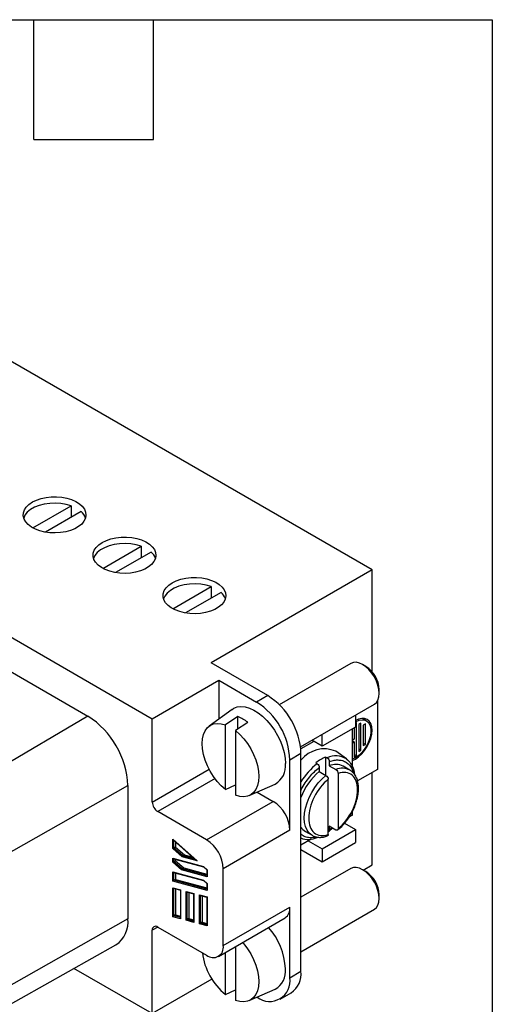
# Model space of a CAD drawing. Header units: millimetres. Extents: x 6 to 273, y 6 to 210.
# Tile 8 of 8: x 243 to 273, y 147 to 210. Entities that reach past the tile are written whole.
import ezdxf

# ---------------------------------------------------------------- set-up
doc = ezdxf.new("R2010")
doc.units = ezdxf.units.MM
doc.linetypes.add('SLD-Solid', pattern=[0])
doc.layers.add('TEXT', color=140, linetype='SLD-Solid', lineweight=25)

msp = doc.modelspace()

# ---------------------------------------------------------------- linework, layer by layer
for p, q in [((265.385, 174.512), (225.716, 197.412)), ((209.311, 189.33), (251.384, 165.042)), ((243.783, 177.186), (246.222, 178.593)), ((246.858, 178.226), (244.589, 176.916)), ((246.222, 178.593), (246.222, 177.859)), ((248.238, 174.614), (250.676, 176.022)), ((251.313, 175.654), (249.044, 174.344)), ((250.676, 176.022), (250.676, 175.287)), ((265.385, 174.512), (255.132, 168.593)), ((265.385, 168.035), (265.385, 174.512)), ((252.693, 172.042), (255.131, 173.45)), ((255.767, 173.083), (253.499, 171.773)), ((255.131, 173.45), (255.131, 172.715)), ((240.318, 169.226), (247.283, 165.205)), ((258.738, 166.511), (255.132, 168.593)), ((264.034, 168.565), (259.475, 165.933)), ((264.996, 168.368), (264.784, 168.49)), ((251.384, 165.042), (255.627, 167.491)), ((255.627, 167.491), (258.031, 166.103)), ((255.627, 167.491), (255.627, 165.02)), ((265.845, 166.653), (265.845, 166.898)), ((258.738, 166.511), (258.031, 166.103)), ((265.739, 166.181), (265.739, 161.815)), ((256.468, 165.634), (255.014, 164.573)), ((260.831, 163.252), (265.534, 165.967)), ((247.283, 165.205), (239.292, 160.511)), ((251.384, 159.734), (251.384, 165.042)), ((256.829, 165.176), (256.051, 164.648)), ((256.829, 164.376), (256.829, 165.176)), ((264.324, 165.268), (264.324, 164.51)), ((265.024, 164.905), (264.755, 165.061)), ((264.94, 164.954), (264.876, 165.057)), ((256.051, 160.536), (256.051, 164.648)), ((257.465, 164.809), (256.688, 164.28)), ((256.688, 164.28), (256.688, 160.169)), ((264.324, 164.51), (262.203, 163.285)), ((264.148, 161.97), (264.148, 164.408)), ((264.254, 164.469), (264.254, 163.734)), ((264.395, 164.795), (264.324, 164.754)), ((264.395, 162.672), (264.395, 164.795)), ((264.678, 164.754), (264.537, 164.673)), ((264.537, 164.673), (264.537, 162.958)), ((264.678, 163.04), (264.678, 164.754)), ((264.961, 164.714), (264.819, 164.632)), ((264.819, 164.632), (264.819, 163.325)), ((264.961, 163.407), (264.961, 164.714)), ((262.203, 163.285), (261.546, 163.665)), ((262.203, 163.285), (262.203, 164.044)), ((264.254, 163.734), (264.148, 163.673)), ((261.673, 163.591), (260.847, 163.114)), ((264.148, 163.632), (264.254, 163.57)), ((264.148, 163.509), (264.254, 163.57)), ((264.254, 163.57), (264.254, 162.591)), ((264.678, 163.04), (264.537, 163.121)), ((264.537, 162.958), (264.678, 163.04)), ((264.961, 163.407), (264.819, 163.489)), ((264.819, 163.325), (264.961, 163.407)), ((260.152, 162.429), (260.86, 162.837)), ((260.152, 157.938), (260.152, 162.429)), ((260.86, 148.956), (260.86, 162.837)), ((262.451, 162.6), (262.534, 162.544)), ((262.451, 161.434), (262.451, 162.6)), ((263.758, 162.476), (263.086, 162.967)), ((263.962, 162.264), (263.748, 162.483)), ((264.254, 162.754), (264.395, 162.672)), ((264.254, 162.591), (264.395, 162.672)), ((251.384, 159.734), (255.005, 161.824)), ((261.814, 162.233), (261.897, 162.177)), ((262.026, 161.937), (262.026, 161.679)), ((262.663, 162.305), (262.663, 162.046)), ((262.663, 162.046), (263.087, 161.801)), ((263.969, 161.771), (263.544, 162.016)), ((265.739, 161.815), (264.463, 161.078)), ((255.384, 161.226), (251.738, 159.122)), ((262.026, 161.679), (262.451, 161.434)), ((262.592, 157.669), (262.592, 161.186)), ((263.228, 161.553), (263.228, 158.036)), ((265.385, 155.731), (265.385, 161.611)), ((241.768, 156.222), (249.829, 160.795)), ((249.829, 160.795), (249.829, 152.303)), ((256.051, 160.536), (256.688, 160.838)), ((257.567, 160.152), (259.212, 160.88)), ((258.06, 160.37), (259.092, 159.775)), ((254.849, 157.326), (259.092, 159.775)), ((254.849, 157.326), (251.738, 159.122)), ((264.148, 158.896), (263.915, 158.762)), ((264.148, 158.896), (264.148, 159.163)), ((262.627, 157.854), (262.875, 158.073)), ((263.087, 157.951), (262.663, 158.196)), ((262.663, 158.196), (262.663, 157.938)), ((262.841, 158.093), (262.663, 157.938)), ((263.627, 158.38), (264.324, 157.978)), ((260.152, 157.938), (255.91, 155.488)), ((261.506, 157.371), (260.86, 156.998)), ((261.145, 157.859), (261.569, 157.614)), ((261.569, 157.614), (261.548, 157.626)), ((262.203, 156.753), (264.324, 157.978)), ((264.324, 157.978), (264.324, 157.161)), ((252.692, 156.769), (252.692, 157.361)), ((252.692, 157.361), (254.243, 155.986)), ((253.286, 156.243), (252.692, 156.769)), ((252.723, 157.319), (254.164, 156.041)), ((252.763, 156.801), (252.763, 157.283)), ((252.869, 156.862), (252.763, 156.801)), ((253.322, 156.305), (252.763, 156.801)), ((252.869, 157.189), (252.869, 156.862)), ((252.869, 156.862), (253.428, 156.367)), ((261.319, 157.263), (262.203, 156.753)), ((262.203, 155.936), (264.324, 157.161)), ((262.203, 156.753), (262.203, 155.936)), ((252.692, 156.153), (254.644, 155.631)), ((252.692, 155.905), (252.692, 156.153)), ((252.736, 156.12), (254.655, 155.606)), ((252.763, 155.937), (252.763, 156.113)), ((254.243, 155.986), (253.286, 156.243)), ((253.322, 156.305), (253.428, 156.367)), ((254.102, 156.096), (253.322, 156.305)), ((253.428, 156.367), (253.957, 156.225)), ((260.86, 156.712), (262.203, 155.936)), ((253.248, 155.413), (252.692, 155.905)), ((252.869, 155.998), (252.763, 155.937)), ((253.283, 155.476), (252.763, 155.937)), ((252.869, 156.084), (252.869, 155.998)), ((252.869, 155.998), (253.389, 155.537)), ((253.283, 155.476), (253.389, 155.537)), ((253.389, 155.537), (254.87, 155.14)), ((254.644, 155.631), (254.885, 155.417)), ((254.652, 155.609), (254.87, 155.415)), ((255.91, 150.589), (255.91, 155.488)), ((264.034, 155.5), (260.86, 153.668)), ((264.82, 155.405), (265.385, 155.731)), ((252.692, 155.29), (254.644, 154.767)), ((252.692, 154.698), (252.692, 155.29)), ((252.736, 155.256), (254.655, 154.742)), ((252.763, 154.751), (252.763, 155.249)), ((252.869, 155.22), (252.869, 154.812)), ((254.885, 154.974), (253.248, 155.413)), ((254.87, 155.051), (253.283, 155.476)), ((254.87, 155.415), (254.87, 155.017)), ((254.885, 155.417), (254.885, 154.974)), ((264.996, 155.303), (264.784, 155.426)), ((254.885, 154.111), (252.692, 154.698)), ((252.692, 152.431), (252.692, 154.275)), ((252.692, 154.275), (253.187, 154.143)), ((252.736, 154.242), (253.173, 154.125)), ((252.869, 154.812), (252.763, 154.751)), ((254.87, 154.187), (252.763, 154.751)), ((252.763, 152.484), (252.763, 154.234)), ((252.869, 154.812), (254.87, 154.276)), ((254.644, 154.767), (254.885, 154.553)), ((254.652, 154.745), (254.87, 154.551)), ((254.87, 154.551), (254.87, 154.153)), ((254.885, 154.553), (254.885, 154.111)), ((252.869, 154.206), (252.869, 152.546)), ((253.173, 154.125), (253.173, 152.341)), ((253.187, 154.143), (253.187, 152.299)), ((253.541, 152.204), (253.541, 154.048)), ((253.541, 154.048), (254.036, 153.915)), ((253.585, 154.014), (254.021, 153.897)), ((253.612, 152.257), (253.612, 154.007)), ((253.718, 153.979), (253.718, 152.318)), ((254.021, 153.898), (254.021, 152.114)), ((254.036, 153.915), (254.036, 152.071)), ((254.39, 151.977), (254.39, 153.821)), ((254.39, 153.821), (254.885, 153.688)), ((254.433, 153.787), (254.87, 153.67)), ((254.46, 152.03), (254.46, 153.78)), ((254.566, 153.751), (254.566, 152.091)), ((254.87, 153.671), (254.87, 151.887)), ((254.885, 153.688), (254.885, 151.844)), ((265.845, 153.589), (265.845, 153.834)), ((255.91, 150.589), (260.152, 153.038)), ((260.152, 148.547), (260.152, 153.038)), ((253.187, 152.299), (252.692, 152.431)), ((252.869, 152.546), (252.763, 152.484)), ((253.173, 152.375), (252.763, 152.484)), ((252.869, 152.546), (253.173, 152.464)), ((255.599, 149.902), (259.842, 152.352)), ((260.86, 150.204), (265.534, 152.902)), ((249.829, 152.303), (241.768, 147.73)), ((251.738, 151.773), (251.384, 151.569)), ((251.738, 151.773), (254.849, 149.977)), ((254.036, 152.071), (253.541, 152.204)), ((253.718, 152.318), (253.612, 152.257)), ((254.021, 152.147), (253.612, 152.257)), ((253.718, 152.318), (254.021, 152.237)), ((254.885, 151.844), (254.39, 151.977)), ((254.566, 152.091), (254.46, 152.03)), ((254.87, 151.92), (254.46, 152.03)), ((254.566, 152.091), (254.87, 152.01)), ((251.384, 146.261), (251.384, 151.569)), ((241.031, 146.121), (249.072, 150.648)), ((256.688, 150.531), (256.688, 147.104)), ((256.051, 147.471), (256.051, 150.163)), ((251.384, 146.261), (246.395, 149.141)), ((260.152, 148.547), (260.86, 148.956)), ((255.182, 148.454), (251.384, 146.261)), ((256.051, 147.471), (256.688, 147.774)), ((257.567, 147.087), (259.212, 147.815)), ((259.531, 147.174), (260.238, 147.582))]:
    msp.add_line(p, q)
at = {"flags": 128}
for points in [[(243.748, 178.839), (244.007, 178.965), (244.3, 179.064), (244.617, 179.133), (244.95, 179.17), (245.289, 179.175), (245.625, 179.146), (245.947, 179.084), (246.246, 178.992), (246.515, 178.873), (246.744, 178.729), (246.928, 178.564), (247.061, 178.384), (247.14, 178.193), (247.161, 177.998), (247.125, 177.803), (247.033, 177.615), (246.887, 177.438), (246.691, 177.278), (246.451, 177.14), (246.174, 177.027), (245.868, 176.942), (245.542, 176.889), (245.204, 176.868), (244.866, 176.881), (244.536, 176.926), (244.224, 177.003), (243.939, 177.109), (243.689, 177.241), (243.481, 177.396), (243.322, 177.569), (243.216, 177.755), (243.166, 177.949), (243.173, 178.145), (243.237, 178.337), (243.357, 178.52), (243.529, 178.689), (243.748, 178.839)], [(246.222, 178.593), (245.902, 178.687), (245.559, 178.746), (245.204, 178.768), (244.847, 178.754), (244.5, 178.704), (244.174, 178.618), (243.88, 178.5), (243.627, 178.354), (243.423, 178.184), (243.275, 177.996), (243.193, 177.818)], [(248.202, 176.267), (248.462, 176.393), (248.754, 176.492), (249.072, 176.562), (249.405, 176.599), (249.744, 176.603), (250.079, 176.574), (250.402, 176.513), (250.701, 176.421), (250.969, 176.301), (251.199, 176.157), (251.383, 175.992), (251.516, 175.812), (251.595, 175.622), (251.616, 175.426), (251.58, 175.231), (251.488, 175.043), (251.342, 174.866), (251.146, 174.706), (250.906, 174.568), (250.629, 174.455), (250.323, 174.371), (249.996, 174.317), (249.659, 174.296), (249.32, 174.309), (248.99, 174.354), (248.678, 174.431), (248.393, 174.537), (248.144, 174.67), (247.936, 174.825), (247.777, 174.998), (247.671, 175.184), (247.621, 175.377), (247.628, 175.573), (247.692, 175.765), (247.812, 175.949), (247.984, 176.117), (248.202, 176.267)], [(250.676, 176.022), (250.357, 176.115), (250.014, 176.174), (249.658, 176.197), (249.301, 176.183), (248.954, 176.132), (248.629, 176.046), (248.335, 175.929), (248.082, 175.783), (247.878, 175.613), (247.729, 175.425), (247.648, 175.247)], [(252.657, 173.695), (252.916, 173.822), (253.209, 173.921), (253.526, 173.99), (253.859, 174.027), (254.199, 174.031), (254.534, 174.002), (254.856, 173.941), (255.156, 173.849), (255.424, 173.729), (255.654, 173.585), (255.838, 173.421), (255.971, 173.24), (256.049, 173.05), (256.071, 172.855), (256.035, 172.66), (255.943, 172.471), (255.796, 172.295), (255.6, 172.135), (255.361, 171.996), (255.084, 171.883), (254.778, 171.799), (254.451, 171.745), (254.114, 171.725), (253.775, 171.737), (253.445, 171.782), (253.133, 171.859), (252.848, 171.966), (252.598, 172.098), (252.391, 172.253), (252.232, 172.426), (252.126, 172.612), (252.075, 172.806), (252.083, 173.001), (252.147, 173.194), (252.267, 173.377), (252.438, 173.546), (252.657, 173.695)], [(255.131, 173.45), (254.812, 173.543), (254.469, 173.602), (254.113, 173.625), (253.756, 173.611), (253.409, 173.56), (253.083, 173.475), (252.789, 173.357), (252.536, 173.211), (252.332, 173.041), (252.184, 172.853), (252.103, 172.675)], [(265.534, 165.967), (265.534, 165.967), (265.666, 166.076), (265.764, 166.231), (265.824, 166.426), (265.845, 166.653), (265.824, 166.904), (265.764, 167.169), (265.666, 167.437), (265.534, 167.699), (265.373, 167.944), (265.19, 168.163), (264.991, 168.348), (264.784, 168.491), (264.577, 168.586), (264.378, 168.632), (264.195, 168.624), (264.034, 168.565)], [(256.468, 165.634), (256.575, 165.702), (256.794, 165.786), (257.036, 165.816), (257.297, 165.794), (257.572, 165.718), (257.854, 165.591), (258.138, 165.415), (258.417, 165.195), (258.686, 164.934), (258.938, 164.638), (259.169, 164.314), (259.373, 163.969), (259.547, 163.609), (259.686, 163.243), (259.787, 162.878), (259.849, 162.523), (259.87, 162.184)], [(264.148, 162.383), (264.324, 162.468), (264.531, 162.611), (264.73, 162.796), (264.914, 163.015), (265.074, 163.26), (265.206, 163.522), (265.304, 163.79), (265.365, 164.055), (265.385, 164.305), (265.365, 164.532), (265.304, 164.727), (265.206, 164.882), (265.074, 164.992), (264.914, 165.051), (264.73, 165.059), (264.531, 165.014), (264.324, 164.918)], [(264.324, 164.836), (264.375, 164.864), (264.573, 164.943), (264.76, 164.971), (264.93, 164.947), (265.076, 164.871), (265.19, 164.747), (265.269, 164.58), (265.309, 164.377), (265.309, 164.146), (265.269, 163.896), (265.19, 163.638), (265.076, 163.382), (264.93, 163.139), (264.76, 162.918), (264.573, 162.729), (264.375, 162.58), (264.174, 162.476), (264.148, 162.466)], [(256.051, 160.536), (255.78, 160.774), (255.524, 161.05), (255.287, 161.36), (255.077, 161.694), (254.897, 162.046), (254.753, 162.406), (254.647, 162.766), (254.583, 163.117), (254.561, 163.452), (254.583, 163.762), (254.647, 164.039), (254.753, 164.277), (254.897, 164.471), (255.077, 164.615), (255.287, 164.706), (255.524, 164.742), (255.78, 164.723), (256.051, 164.648)], [(256.688, 164.28), (256.958, 164.043), (257.215, 163.766), (257.452, 163.457), (257.662, 163.122), (257.842, 162.771), (257.986, 162.411), (258.092, 162.05), (258.156, 161.699), (258.178, 161.364), (258.156, 161.054), (258.092, 160.777), (257.986, 160.539), (257.842, 160.346), (257.662, 160.202), (257.452, 160.11), (257.215, 160.074), (256.958, 160.094), (256.688, 160.169)], [(263.758, 162.476), (263.779, 162.46), (263.951, 162.292)], [(261.548, 157.626), (261.548, 157.627), (261.382, 157.762), (261.249, 157.944), (261.151, 158.166), (261.092, 158.425), (261.072, 158.713), (261.092, 159.024), (261.151, 159.351), (261.249, 159.686), (261.382, 160.021), (261.548, 160.349), (261.743, 160.661), (261.961, 160.95), (262.199, 161.21), (262.451, 161.434)], [(265.534, 152.902), (265.534, 152.902), (265.666, 153.012), (265.764, 153.167), (265.824, 153.362), (265.845, 153.589), (265.824, 153.84), (265.764, 154.104), (265.666, 154.372), (265.534, 154.634), (265.373, 154.879), (265.19, 155.098), (264.991, 155.283), (264.784, 155.426), (264.577, 155.522), (264.378, 155.567), (264.195, 155.56), (264.034, 155.5)], [(257.138, 150.791), (257.215, 150.701), (257.452, 150.392), (257.662, 150.058), (257.842, 149.706), (257.986, 149.346), (258.092, 148.986), (258.156, 148.634), (258.178, 148.299), (258.156, 147.99), (258.092, 147.713), (257.986, 147.474), (257.842, 147.281), (257.662, 147.137), (257.452, 147.046), (257.215, 147.009), (256.958, 147.029), (256.688, 147.104)]]:
    msp.add_lwpolyline(points, dxfattribs=at)
for centre, radius, start, end in [((246.263, 177.534), 0.913, 18.16976, 49.32265), ((250.718, 174.962), 0.913, 18.16976, 49.32265), ((255.172, 172.39), 0.913, 18.16976, 49.32265), ((264.015, 166.822), 1.831, 2.39487, 57.59975), ((256.272, 162.638), 4.592, 2.48713, 57.51287), ((255.565, 162.229), 4.592, 2.48713, 57.51287), ((244.302, 160.544), 5.533, 2.60548, 57.39452), ((255.915, 162.858), 2.493, 51.52647, 68.47891), ((262.343, 161.237), 1.883, 66.75772, 141.97415), ((263.493, 160.06), 2.746, 112.30709, 127.68753), ((263.086, 161.431), 1.242, 57.25921, 116.40022), ((258.547, 162.033), 1.331, 299.97626, 6.50375), ((264.605, 158.708), 4.401, 127.98076, 148.34084), ((263.071, 161.091), 1.039, 62.92827, 113.15914), ((263.495, 160.849), 1.036, 62.16988, 113.20136), ((264.514, 158.682), 3.895, 129.69877, 159.76407), ((252.152, 159.769), 0.768, 182.60548, 237.39452), ((257.85, 157.833), 2.305, 2.60548, 57.39452), ((261.572, 158.591), 0.847, 212.82639, 239.73551), ((261.334, 158.652), 1.3, 248.291, 295.67485), ((253.607, 155.384), 2.305, 2.60548, 57.39452), ((264.015, 153.757), 1.831, 2.39487, 57.59975), ((259.439, 152.948), 0.719, 304.05635, 7.25583), ((248.127, 152.081), 1.716, 303.40811, 7.4296), ((251.6, 151.604), 0.218, 50.79671, 189.21404), ((255.603, 148.909), 4.272, 2.82179, 41.64657), ((255.263, 150.484), 0.655, 230.79671, 9.21404), ((258.599, 150.627), 4.055, 186.95063, 231.07919), ((258.547, 148.968), 1.331, 299.97626, 6.50375), ((259.372, 148.801), 1.495, 305.38471, 5.92747), ((258.858, 148.346), 1.31, 232.52081, 8.86342)]:
    msp.add_arc(centre, radius, start, end)
for centre, major_axis, ratio, start_param, end_param in [((252.728, 157.381), (-0.0335, 0.0746), 0.497497, 1.621104, 2.305886), ((252.728, 156.79), (0.0499, 0.0225), 0.11194, 3.876683, 5.447479), ((252.728, 156.174), (-0.0382, 0.0498), 0.646867, 1.485785, 2.441206), ((253.322, 156.263), (0.0241, 0.0448), 0.576685, 0.750695, 2.321491), ((252.728, 155.926), (0.0499, 0.0225), 0.11194, 3.876683, 5.447479), ((254.278, 156.007), (0.14, -0.075), 0.22025, 3.892287, 4.577069), ((254.679, 155.651), (0.0241, 0.0448), 0.576685, 2.321491, 3.006273), ((252.728, 155.31), (-0.0382, 0.0498), 0.646867, 1.485785, 2.441206), ((253.283, 155.433), (0.0241, 0.0448), 0.576685, 0.750695, 2.321491), ((254.92, 155.438), (0.0499, 0.0225), 0.11194, 3.191901, 3.876683), ((254.92, 154.995), (-0.0382, 0.0498), 0.646867, 0.700387, 1.485785), ((252.728, 154.718), (0.0498, 0.0382), 0.111048, 0.700387, 2.271183), ((252.728, 154.296), (-0.0382, 0.0498), 0.646867, 1.485785, 2.441206), ((254.679, 154.787), (0.0241, 0.0448), 0.576685, 2.321491, 3.006273), ((254.92, 154.574), (0.0499, 0.0225), 0.11194, 3.191901, 3.876683), ((253.223, 154.163), (0.0498, 0.0382), 0.111048, 2.271183, 3.226604), ((253.576, 154.068), (-0.0382, 0.0498), 0.646867, 1.485785, 2.441206), ((254.071, 153.936), (0.0498, 0.0382), 0.111048, 2.271183, 3.226604), ((254.425, 153.841), (-0.0382, 0.0498), 0.646867, 1.485785, 2.441206), ((254.92, 153.708), (0.0498, 0.0382), 0.111048, 2.271183, 3.226604), ((254.92, 154.131), (-0.0382, 0.0498), 0.646867, 0.700387, 1.485785), ((252.728, 152.452), (0.0498, 0.0382), 0.111048, 0.700387, 2.271183), ((253.223, 152.319), (-0.0382, 0.0498), 0.646867, 0.700387, 1.485785), ((253.576, 152.224), (0.0498, 0.0382), 0.111048, 0.700387, 2.271183), ((254.071, 152.092), (-0.0382, 0.0498), 0.646867, 0.700387, 1.485785), ((254.425, 151.997), (0.0498, 0.0382), 0.111048, 0.700387, 2.271183), ((254.92, 151.864), (-0.0382, 0.0498), 0.646867, 0.700387, 1.485785)]:
    msp.add_ellipse(centre, major_axis=major_axis, ratio=ratio, start_param=start_param, end_param=end_param)
for points, knots in [([(262.534, 162.544), (262.569, 162.52), (262.602, 162.481), (262.649, 162.394), (262.663, 162.346), (262.663, 162.305)], [0, 0, 0, 0, 0.5, 0.5, 1, 1, 1, 1]), ([(262.663, 162.305), (262.769, 162.339), (262.982, 162.408), (263.286, 162.422), (263.569, 162.365), (263.817, 162.225), (264.015, 162.009), (264.139, 161.791), (264.176, 161.632), (264.187, 161.587)], [0, 0, 0, 0, 0.14973, 0.299378, 0.458952, 0.618357, 0.777931, 0.937336, 1, 1, 1, 1]), ([(260.86, 160.476), (260.866, 160.491), (260.939, 160.655), (261.124, 160.951), (261.403, 161.336), (261.708, 161.673), (261.92, 161.849), (262.026, 161.937)], [0, 0, 0, 0, 0.026293, 0.277569, 0.528581, 0.764356, 1, 1, 1, 1]), ([(261.897, 162.177), (261.933, 162.153), (261.966, 162.114), (262.013, 162.026), (262.026, 161.978), (262.026, 161.937)], [0, 0, 0, 0, 0.5, 0.5, 1, 1, 1, 1]), ([(263.087, 161.801), (263.125, 161.779), (263.161, 161.74), (263.213, 161.648), (263.228, 161.597), (263.228, 161.553)], [0, 0, 0, 0, 0.5, 0.5, 1, 1, 1, 1]), ([(263.194, 157.952), (263.31, 158.052), (263.54, 158.251), (263.836, 158.623), (264.07, 158.993), (264.251, 159.359), (264.378, 159.694), (264.456, 159.985), (264.506, 160.259), (264.531, 160.55), (264.517, 160.831), (264.468, 161.087), (264.381, 161.329), (264.225, 161.586), (264.059, 161.706), (263.968, 161.771)], [0, 0, 0, 0, 0.099161, 0.196995, 0.283134, 0.357607, 0.438748, 0.499225, 0.546046, 0.618625, 0.695845, 0.747829, 0.815756, 0.899817, 1, 1, 1, 1]), ([(264.299, 161.436), (264.293, 161.488), (264.273, 161.646), (264.191, 161.907), (264.089, 162.143), (263.986, 162.242), (263.962, 162.264)], [0, 0, 0, 0, 0.156916, 0.474492, 0.880096, 1, 1, 1, 1]), ([(262.592, 161.186), (262.242, 160.899), (261.928, 160.497), (261.478, 159.597), (261.355, 159.125), (261.355, 158.3), (261.478, 157.971), (261.928, 157.591), (262.242, 157.551), (262.592, 157.669)], [0, 0, 0, 0, 0.25, 0.25, 0.5, 0.5, 0.75, 0.75, 1, 1, 1, 1]), ([(262.451, 161.434), (262.488, 161.412), (262.525, 161.372), (262.577, 161.281), (262.592, 161.229), (262.592, 161.186)], [0, 0, 0, 0, 0.5, 0.5, 1, 1, 1, 1]), ([(263.228, 158.036), (263.578, 158.322), (263.892, 158.725), (264.343, 159.625), (264.466, 160.096), (264.466, 160.922), (264.343, 161.251), (263.892, 161.631), (263.578, 161.67), (263.228, 161.553)], [0, 0, 0, 0, 0.25, 0.25, 0.5, 0.5, 0.75, 0.75, 1, 1, 1, 1]), ([(263.228, 158.036), (263.228, 157.993), (263.213, 157.958), (263.162, 157.927), (263.125, 157.929), (263.087, 157.951)], [0, 0, 0, 0, 0.5, 0.5, 1, 1, 1, 1]), ([(261.831, 157.515), (261.791, 157.503), (261.645, 157.458), (261.403, 157.454), (261.123, 157.514), (260.939, 157.598), (260.866, 157.677), (260.86, 157.685)], [0, 0, 0, 0, 0.1054566, 0.3812841, 0.6754068, 0.9692194, 1, 1, 1, 1]), ([(261.569, 157.614), (261.642, 157.579), (261.786, 157.509), (262.036, 157.477), (262.287, 157.492), (262.458, 157.547), (262.537, 157.572)], [0, 0, 0, 0, 0.2599613, 0.5193022, 0.7774206, 1, 1, 1, 1]), ([(261.999, 157.491), (261.998, 157.488), (261.989, 157.474), (261.959, 157.466), (261.924, 157.468), (261.903, 157.477), (261.897, 157.48)], [0, 0, 0, 0, 0.0754041, 0.4699177, 0.8594923, 1, 1, 1, 1]), ([(262.592, 157.669), (262.59, 157.651), (262.587, 157.615), (262.566, 157.581), (262.545, 157.574), (262.537, 157.572)], [0, 0, 0, 0, 0.3823688, 0.7648936, 1, 1, 1, 1]), ([(262.663, 157.938), (262.661, 157.92), (262.658, 157.884), (262.633, 157.85), (262.609, 157.834), (262.593, 157.836), (262.592, 157.836)], [0, 0, 0, 0, 0.327203, 0.654491, 0.979428, 1, 1, 1, 1])]:
    msp.add_open_spline(points, degree=3, knots=knots)
at = {"layer": 'TEXT'}
for p, q in [((6.35, 209.55), (273.05, 209.55)), ((243.84, 201.93), (243.84, 209.55)), ((251.46, 201.93), (251.46, 209.55)), ((273.05, 209.55), (273.05, 6.35)), ((243.84, 201.93), (251.46, 201.93))]:
    msp.add_line(p, q, dxfattribs=at)

doc.saveas('drawing.dxf')
